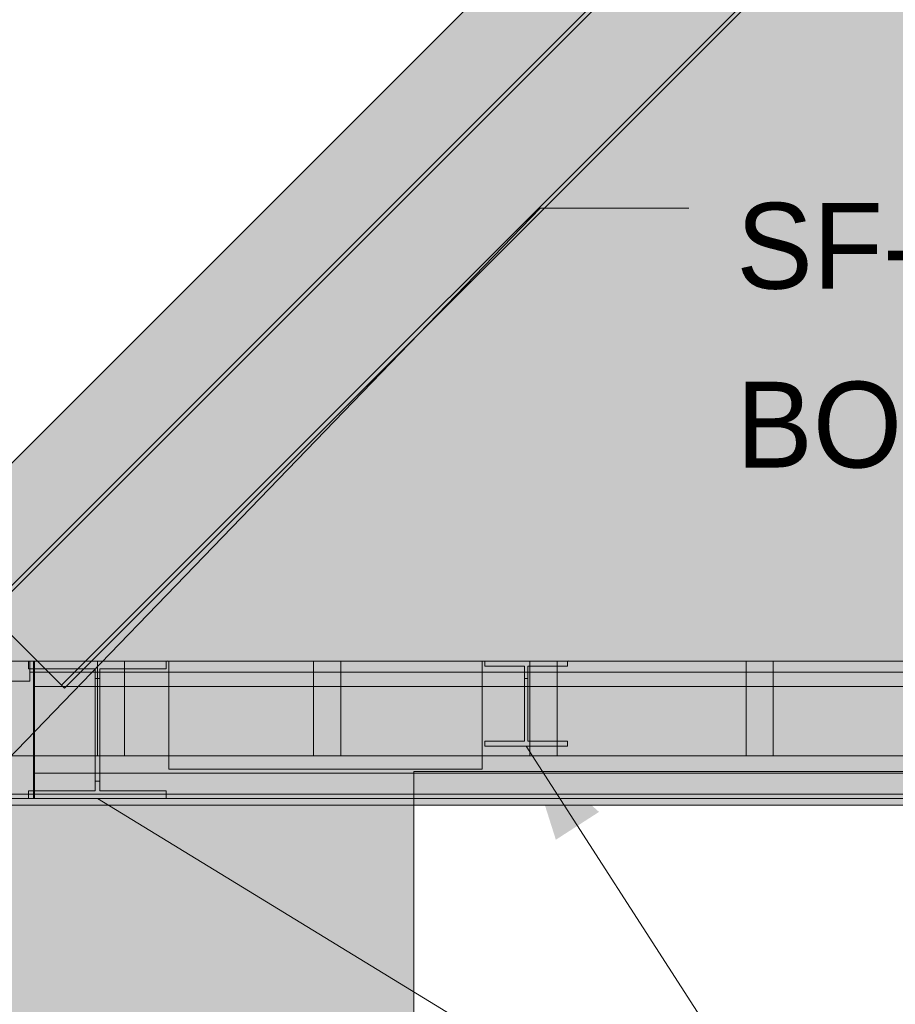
# Model space of a CAD drawing. Header units: millimetres. Extents: x -2200 to 20713, y -2973 to 10107.
# Tile 18 of 33: x 6532 to 8152, y 5844 to 7665. Entities that reach past the tile are written whole.
import ezdxf

# ---------------------------------------------------------------- set-up
doc = ezdxf.new("R2010")
doc.units = ezdxf.units.MM
for name, color, linetype in [('FILL-INK', 7, 'Continuous'), ('FILL-STEEL', 7, 'Continuous'), ('FILL-WHITE', 7, 'Continuous'), ('LINE-CORE', 7, 'Continuous'), ('LINE-INK', 7, 'Continuous'), ('TEXT-INK', 7, 'Continuous')]:
    doc.layers.add(name, color=color, linetype=linetype)

msp = doc.modelspace()

# ---------------------------------------------------------------- hatches: boundary and pattern name
at = {"layer": 'FILL-INK', "true_color": 0x1a1a1f}
h = msp.add_hatch(color=250, dxfattribs=at)
h.dxf.hatch_style = 1
h.paths.add_polyline_path([(7469, 6321.4), (7603.7, 6200), (7523.9, 6148.6)])
h = msp.add_hatch(color=250, dxfattribs=at)
h.dxf.hatch_style = 1
h.paths.add_polyline_path([(6676, 6224.9), (6850.1, 6174.2), (6800.6, 6093.1)])
at = {"layer": 'FILL-STEEL', "true_color": 0x0d2973}
h = msp.add_hatch(color=166, dxfattribs=at)
h.dxf.hatch_style = 1
h.paths.add_polyline_path([(6548.7, 6224.9), (6548.7, 6231.3), (6548.7, 6239.1), (6616.5, 6239.1), (6671.7, 6239.1), (6671.7, 6340.5), (6671.7, 6464.8), (6604, 6464.8), (6548.7, 6464.8), (6548.7, 6471.2), (6548.7, 6479), (6688.9, 6479), (6803.3, 6479), (6803.3, 6472.6), (6803.3, 6464.8), (6735.6, 6464.8), (6680.3, 6464.8), (6680.3, 6363.4), (6680.3, 6239.1), (6748, 6239.1), (6803.3, 6239.1), (6803.3, 6232.7), (6803.3, 6224.9), (6663.1, 6224.9)])
h = msp.add_hatch(color=166, dxfattribs=at)
h.dxf.hatch_style = 1
h.paths.add_polyline_path([(7392.5, 6321.4), (7392.5, 6325.6), (7392.5, 6330.8), (7432.9, 6330.8), (7465.8, 6330.8), (7465.8, 6393.1), (7465.8, 6469.6), (7425.4, 6469.6), (7392.5, 6469.6), (7392.5, 6473.8), (7392.5, 6479), (7476.8, 6479), (7545.4, 6479), (7545.4, 6474.8), (7545.4, 6469.6), (7505.1, 6469.6), (7472.2, 6469.6), (7472.2, 6407.3), (7472.2, 6330.8), (7512.6, 6330.8), (7545.4, 6330.8), (7545.4, 6326.6), (7545.4, 6321.4), (7461.2, 6321.4)])
at = {"layer": 'FILL-WHITE', "true_color": 0xffffff}
h = msp.add_hatch(color=7, dxfattribs=at)
h.dxf.hatch_style = 1
h.paths.add_polyline_path([(9478, 9805.3), (12447.3, 6836), (12447.3, 3557.6), (11696, 3557.6), (11696, 6275), (10662, 6275), (10662, 6350), (10651.9, 6511.1), (10621.7, 6669.4), (10571.9, 6822.2), (10503.4, 6967), (10417.4, 7101.2), (10315.4, 7222.6), (10199, 7329), (10070.2, 7418.7), (9931.4, 7490.1), (9784.8, 7541.9), (9633, 7573.4), (9478.5, 7584), (9324, 7573.4), (9172.2, 7541.9), (9025.6, 7490.1), (8886.8, 7418.7), (8758, 7329), (8641.6, 7222.6), (8539.6, 7101.2), (8453.6, 6967), (8385.1, 6822.2), (8335.3, 6669.4), (8305.1, 6511.1), (8295, 6350), (8295, 6275), (7261, 6275), (7261, 3557.6), (6508.8, 3557.6), (6508.8, 6836.1)])
h = msp.add_hatch(color=7, dxfattribs=at)
h.dxf.hatch_style = 1
h.paths.add_polyline_path([(9478, 9805.3), (12447.3, 6836), (12447.3, 3557.6), (11696, 3557.6), (11696, 6275), (10662, 6275), (10662, 6350), (10651.9, 6511.1), (10621.7, 6669.4), (10571.9, 6822.2), (10503.4, 6967), (10417.4, 7101.2), (10315.4, 7222.6), (10199, 7329), (10070.2, 7418.7), (9931.4, 7490.1), (9784.8, 7541.9), (9633, 7573.4), (9478.5, 7584), (9324, 7573.4), (9172.2, 7541.9), (9025.6, 7490.1), (8886.8, 7418.7), (8758, 7329), (8641.6, 7222.6), (8539.6, 7101.2), (8453.6, 6967), (8385.1, 6822.2), (8335.3, 6669.4), (8305.1, 6511.1), (8295, 6350), (8295, 6275), (7261, 6275), (7261, 3557.6), (6508.8, 3557.6), (6508.8, 6836.1)])
h = msp.add_hatch(color=7, dxfattribs=at)
h.dxf.hatch_style = 1
h.paths.add_polyline_path([(6471.3, 6572.5), (9478, 9579.2), (12840.7, 6216.5), (12835.2, 6211), (9478, 9568.1), (6476.8, 6567), (6471.3, 6572.5)])
h = msp.add_hatch(color=7, dxfattribs=at)
h.dxf.hatch_style = 1
h.paths.add_polyline_path([(6471.3, 6572.5), (9478, 9579.2), (12840.7, 6216.5), (12835.2, 6211), (9478, 9568.1), (6476.8, 6567), (6471.3, 6572.5)])
h = msp.add_hatch(color=7, dxfattribs=at)
h.dxf.hatch_style = 1
h.paths.add_polyline_path([(9478, 9568.1), (12835.2, 6211), (12702.5, 6078.3), (9478, 9302.8), (6609.5, 6434.3), (6476.8, 6567)])
h = msp.add_hatch(color=7, dxfattribs=at)
h.dxf.hatch_style = 1
h.paths.add_polyline_path([(9478, 9568.1), (12835.2, 6211), (12702.5, 6078.3), (9478, 9302.8), (6609.5, 6434.3), (6476.8, 6567)])
h = msp.add_hatch(color=7, dxfattribs=at)
h.dxf.hatch_style = 1
h.paths.add_polyline_path([(6609.5, 6434.3), (9478, 9302.8), (12702.5, 6078.3), (12697, 6072.8), (9478, 9291.8), (6615, 6428.8), (6609.5, 6434.3)])
h = msp.add_hatch(color=7, dxfattribs=at)
h.dxf.hatch_style = 1
h.paths.add_polyline_path([(6609.5, 6434.3), (9478, 9302.8), (12702.5, 6078.3), (12697, 6072.8), (9478, 9291.8), (6615, 6428.8), (6609.5, 6434.3)])
h = msp.add_hatch(color=7, dxfattribs=at)
h.dxf.hatch_style = 1
h.paths.add_polyline_path([(7820, 6717.6), (11057, 6717.6), (11057, 7391.6), (7820, 7391.6)])
h = msp.add_hatch(color=7, dxfattribs=at)
h.dxf.hatch_style = 1
h.paths.add_polyline_path([(6558, 6479), (6558, 6225), (6513, 6225), (6513, 6479)])
h = msp.add_hatch(color=7, dxfattribs=at)
h.dxf.hatch_style = 1
h.paths.add_polyline_path([(12443, 6479), (12443, 6304), (6513, 6304), (6513, 6479)])
h = msp.add_hatch(color=7, dxfattribs=at)
h.dxf.hatch_style = 1
h.paths.add_polyline_path([(6513, 6225), (6513, 6479), (6558, 6479), (6558, 6225)])
h = msp.add_hatch(color=7, dxfattribs=at)
h.dxf.hatch_style = 1
h.paths.add_polyline_path([(6513, 6479), (12443, 6479), (12443, 6304), (6513, 6304)])
h = msp.add_hatch(color=7, dxfattribs=at)
h.dxf.hatch_style = 1
h.paths.add_polyline_path([(6548.7, 6239.1), (6671.7, 6239.1), (6671.7, 6447), (6671.7, 6464.8), (6548.7, 6464.8), (6548.7, 6479), (6803.3, 6479), (6803.3, 6464.8), (6680.3, 6464.8), (6680.3, 6256.9), (6680.3, 6239.1), (6803.3, 6239.1), (6803.3, 6224.9), (6548.7, 6224.9)])
h = msp.add_hatch(color=7, dxfattribs=at)
h.dxf.hatch_style = 1
h.paths.add_polyline_path([(6551, 6479), (12362, 6479), (12362, 6458.5), (6551, 6458.5)])
h = msp.add_hatch(color=7, dxfattribs=at)
h.dxf.hatch_style = 1
h.paths.add_polyline_path([(12362, 6479), (12362, 6458.5), (6551, 6458.5), (6551, 6479)])
h = msp.add_hatch(color=7, dxfattribs=at)
h.dxf.hatch_style = 1
h.paths.add_polyline_path([(6560, 6479), (6560, 6225), (6558, 6225), (6558, 6479)])
h = msp.add_hatch(color=7, dxfattribs=at)
h.dxf.hatch_style = 1
h.paths.add_polyline_path([(12398, 6479), (12398, 6432), (12398, 6432), (6558, 6432), (6558, 6479), (6558, 6479)])
h = msp.add_hatch(color=7, dxfattribs=at)
h.dxf.hatch_style = 1
h.paths.add_polyline_path([(6558, 6432), (6558, 6479), (12398, 6479), (12398, 6479), (12398, 6479), (12398, 6432), (6558, 6432), (6558, 6432)])
h = msp.add_hatch(color=7, dxfattribs=at)
h.dxf.hatch_style = 1
h.paths.add_polyline_path([(6558, 6479), (6560, 6479), (6560, 6225), (6558, 6225)])
h = msp.add_hatch(color=7, dxfattribs=at)
h.dxf.hatch_style = 1
h.paths.add_polyline_path([(6560, 6479), (6560, 6225), (6558, 6225), (6558, 6479)])
h = msp.add_hatch(color=7, dxfattribs=at)
h.dxf.hatch_style = 1
h.paths.add_polyline_path([(6558, 6479), (12398, 6479), (12398, 6432), (12398, 6432), (6558, 6432), (6558, 6479), (6558, 6479)])
h = msp.add_hatch(color=7, dxfattribs=at)
h.dxf.hatch_style = 1
h.paths.add_polyline_path([(6558, 6432), (6558, 6479), (12398, 6479), (12398, 6479), (12398, 6479), (12398, 6432), (6558, 6432), (6558, 6432)])
h = msp.add_hatch(color=7, dxfattribs=at)
h.dxf.hatch_style = 1
h.paths.add_polyline_path([(6558, 6479), (6560, 6479), (6560, 6225), (6558, 6225)])
h = msp.add_hatch(color=7, dxfattribs=at)
h.dxf.hatch_style = 1
h.paths.add_polyline_path([(6560, 6479), (6560, 6225), (6558, 6225), (6558, 6479)])
h = msp.add_hatch(color=7, dxfattribs=at)
h.dxf.hatch_style = 1
h.paths.add_polyline_path([(6558, 6479), (12398, 6479), (12398, 6432), (12398, 6432), (6558, 6432), (6558, 6479), (6558, 6479)])
h = msp.add_hatch(color=7, dxfattribs=at)
h.dxf.hatch_style = 1
h.paths.add_polyline_path([(6558, 6432), (6558, 6479), (12398, 6479), (12398, 6479), (12398, 6479), (12398, 6432), (6558, 6432), (6558, 6432)])
h = msp.add_hatch(color=7, dxfattribs=at)
h.dxf.hatch_style = 1
h.paths.add_polyline_path([(6558, 6479), (6560, 6479), (6560, 6225), (6558, 6225)])
h = msp.add_hatch(color=7, dxfattribs=at)
h.dxf.hatch_style = 1
h.paths.add_polyline_path([(6560, 6479), (6560, 6225), (6558, 6225), (6558, 6479)])
h = msp.add_hatch(color=7, dxfattribs=at)
h.dxf.hatch_style = 1
h.paths.add_polyline_path([(6558, 6479), (12398, 6479), (12398, 6432), (12398, 6432), (6558, 6432), (6558, 6479), (6558, 6479)])
h = msp.add_hatch(color=7, dxfattribs=at)
h.dxf.hatch_style = 1
h.paths.add_polyline_path([(6558, 6432), (6558, 6479), (12398, 6479), (12398, 6479), (12398, 6479), (12398, 6432), (6558, 6432), (6558, 6432)])
h = msp.add_hatch(color=7, dxfattribs=at)
h.dxf.hatch_style = 1
h.paths.add_polyline_path([(6558, 6479), (6560, 6479), (6560, 6225), (6558, 6225)])
h = msp.add_hatch(color=7, dxfattribs=at)
h.dxf.hatch_style = 1
h.paths.add_polyline_path([(6560, 6479), (6560, 6225), (6558, 6225), (6558, 6479)])
h = msp.add_hatch(color=7, dxfattribs=at)
h.dxf.hatch_style = 1
h.paths.add_polyline_path([(6558, 6479), (12398, 6479), (12398, 6432), (12398, 6432), (6558, 6432), (6558, 6479), (6558, 6479)])
h = msp.add_hatch(color=7, dxfattribs=at)
h.dxf.hatch_style = 1
h.paths.add_polyline_path([(6558, 6432), (6558, 6479), (12398, 6479), (12398, 6479), (12398, 6479), (12398, 6432), (6558, 6432), (6558, 6432)])
h = msp.add_hatch(color=7, dxfattribs=at)
h.dxf.hatch_style = 1
h.paths.add_polyline_path([(6558, 6479), (6560, 6479), (6560, 6225), (6558, 6225)])
h = msp.add_hatch(color=7, dxfattribs=at)
h.dxf.hatch_style = 1
h.paths.add_polyline_path([(6560, 6479), (6560, 6225), (6558, 6225), (6558, 6479)])
h = msp.add_hatch(color=7, dxfattribs=at)
h.dxf.hatch_style = 1
h.paths.add_polyline_path([(6558, 6479), (12398, 6479), (12398, 6432), (12398, 6432), (6558, 6432), (6558, 6479), (6558, 6479)])
h = msp.add_hatch(color=7, dxfattribs=at)
h.dxf.hatch_style = 1
h.paths.add_polyline_path([(6558, 6432), (6558, 6479), (12398, 6479), (12398, 6479), (12398, 6479), (12398, 6432), (6558, 6432), (6558, 6432)])
h = msp.add_hatch(color=7, dxfattribs=at)
h.dxf.hatch_style = 1
h.paths.add_polyline_path([(6558, 6479), (6560, 6479), (6560, 6225), (6558, 6225)])
h = msp.add_hatch(color=7, dxfattribs=at)
h.dxf.hatch_style = 1
h.paths.add_polyline_path([(6560, 6479), (6560, 6225), (6558, 6225), (6558, 6479)])
h = msp.add_hatch(color=7, dxfattribs=at)
h.dxf.hatch_style = 1
h.paths.add_polyline_path([(6558, 6479), (12398, 6479), (12398, 6432), (12398, 6432), (6558, 6432), (6558, 6479), (6558, 6479)])
h = msp.add_hatch(color=7, dxfattribs=at)
h.dxf.hatch_style = 1
h.paths.add_polyline_path([(6558, 6432), (6558, 6479), (12398, 6479), (12398, 6479), (12398, 6479), (12398, 6432), (6558, 6432), (6558, 6432)])
h = msp.add_hatch(color=7, dxfattribs=at)
h.dxf.hatch_style = 1
h.paths.add_polyline_path([(6558, 6479), (6560, 6479), (6560, 6225), (6558, 6225)])
h = msp.add_hatch(color=7, dxfattribs=at)
h.dxf.hatch_style = 1
h.paths.add_polyline_path([(6560, 6479), (6560, 6225), (6558, 6225), (6558, 6479)])
h = msp.add_hatch(color=7, dxfattribs=at)
h.dxf.hatch_style = 1
h.paths.add_polyline_path([(6558, 6479), (12398, 6479), (12398, 6432), (12398, 6432), (6558, 6432), (6558, 6479), (6558, 6479)])
h = msp.add_hatch(color=7, dxfattribs=at)
h.dxf.hatch_style = 1
h.paths.add_polyline_path([(6558, 6432), (6558, 6479), (12398, 6479), (12398, 6479), (12398, 6479), (12398, 6432), (6558, 6432), (6558, 6432)])
h = msp.add_hatch(color=7, dxfattribs=at)
h.dxf.hatch_style = 1
h.paths.add_polyline_path([(6558, 6479), (6560, 6479), (6560, 6225), (6558, 6225)])
h = msp.add_hatch(color=7, dxfattribs=at)
h.dxf.hatch_style = 1
h.paths.add_polyline_path([(6560, 6479), (6560, 6225), (6558, 6225), (6558, 6479)])
h = msp.add_hatch(color=7, dxfattribs=at)
h.dxf.hatch_style = 1
h.paths.add_polyline_path([(6558, 6479), (12398, 6479), (12398, 6432), (12398, 6432), (6558, 6432), (6558, 6479), (6558, 6479)])
h = msp.add_hatch(color=7, dxfattribs=at)
h.dxf.hatch_style = 1
h.paths.add_polyline_path([(6558, 6432), (6558, 6479), (12398, 6479), (12398, 6479), (12398, 6479), (12398, 6432), (6558, 6432), (6558, 6432)])
h = msp.add_hatch(color=7, dxfattribs=at)
h.dxf.hatch_style = 1
h.paths.add_polyline_path([(6558, 6479), (6560, 6479), (6560, 6225), (6558, 6225)])
h = msp.add_hatch(color=7, dxfattribs=at)
h.dxf.hatch_style = 1
h.paths.add_polyline_path([(6560, 6479), (6560, 6225), (6558, 6225), (6558, 6479)])
h = msp.add_hatch(color=7, dxfattribs=at)
h.dxf.hatch_style = 1
h.paths.add_polyline_path([(6558, 6479), (12398, 6479), (12398, 6432), (12398, 6432), (6558, 6432), (6558, 6479), (6558, 6479)])
h = msp.add_hatch(color=7, dxfattribs=at)
h.dxf.hatch_style = 1
h.paths.add_polyline_path([(6558, 6432), (6558, 6479), (12398, 6479), (12398, 6479), (12398, 6479), (12398, 6432), (6558, 6432), (6558, 6432)])
h = msp.add_hatch(color=7, dxfattribs=at)
h.dxf.hatch_style = 1
h.paths.add_polyline_path([(6558, 6479), (6560, 6479), (6560, 6225), (6558, 6225)])
h = msp.add_hatch(color=7, dxfattribs=at)
h.dxf.hatch_style = 1
h.paths.add_polyline_path([(6560, 6479), (6560, 6225), (6558, 6225), (6558, 6479)])
h = msp.add_hatch(color=7, dxfattribs=at)
h.dxf.hatch_style = 1
h.paths.add_polyline_path([(6558, 6479), (12398, 6479), (12398, 6432), (12398, 6432), (6558, 6432), (6558, 6479), (6558, 6479)])
h = msp.add_hatch(color=7, dxfattribs=at)
h.dxf.hatch_style = 1
h.paths.add_polyline_path([(6558, 6432), (6558, 6479), (12398, 6479), (12398, 6479), (12398, 6479), (12398, 6432), (6558, 6432), (6558, 6432)])
h = msp.add_hatch(color=7, dxfattribs=at)
h.dxf.hatch_style = 1
h.paths.add_polyline_path([(6558, 6479), (6560, 6479), (6560, 6225), (6558, 6225)])
h = msp.add_hatch(color=7, dxfattribs=at)
h.dxf.hatch_style = 1
h.paths.add_polyline_path([(6726, 6479), (6726, 6304), (6676, 6304), (6676, 6479)])
h = msp.add_hatch(color=7, dxfattribs=at)
h.dxf.hatch_style = 1
h.paths.add_polyline_path([(6676, 6304), (6676, 6479), (6726, 6479), (6726, 6304)])
h = msp.add_hatch(color=7, dxfattribs=at)
h.dxf.hatch_style = 1
h.paths.add_polyline_path([(6804.9, 6479.2), (6804.9, 6479.2), (6804.9, 6479.1), (6803.3, 6479)])
h = msp.add_hatch(color=7, dxfattribs=at)
h.dxf.hatch_style = 1
h.paths.add_polyline_path([(7387.6, 6479), (7387.6, 6279), (6808.3, 6279), (6808.3, 6479)])
h = msp.add_hatch(color=7, dxfattribs=at)
h.dxf.hatch_style = 1
h.paths.add_polyline_path([(6808.3, 6479), (7387.6, 6479), (7387.6, 6279), (6808.3, 6279)])
h = msp.add_hatch(color=7, dxfattribs=at)
h.dxf.hatch_style = 1
h.paths.add_polyline_path([(7387.6, 6479), (7387.6, 6279), (6808.3, 6279), (6808.3, 6479)])
h = msp.add_hatch(color=7, dxfattribs=at)
h.dxf.hatch_style = 1
h.paths.add_polyline_path([(6808.3, 6479), (7387.6, 6479), (7387.6, 6279), (6808.3, 6279)])
h = msp.add_hatch(color=7, dxfattribs=at)
h.dxf.hatch_style = 1
h.paths.add_polyline_path([(7387.6, 6479), (7387.6, 6279), (6808.3, 6279), (6808.3, 6479)])
h = msp.add_hatch(color=7, dxfattribs=at)
h.dxf.hatch_style = 1
h.paths.add_polyline_path([(6808.3, 6479), (7387.6, 6479), (7387.6, 6279), (6808.3, 6279)])
h = msp.add_hatch(color=7, dxfattribs=at)
h.dxf.hatch_style = 1
h.paths.add_polyline_path([(7387.6, 6479), (7387.6, 6279), (6808.3, 6279), (6808.3, 6479)])
h = msp.add_hatch(color=7, dxfattribs=at)
h.dxf.hatch_style = 1
h.paths.add_polyline_path([(6808.3, 6479), (7387.6, 6479), (7387.6, 6279), (6808.3, 6279)])
h = msp.add_hatch(color=7, dxfattribs=at)
h.dxf.hatch_style = 1
h.paths.add_polyline_path([(7387.6, 6479), (7387.6, 6279), (6808.3, 6279), (6808.3, 6479)])
h = msp.add_hatch(color=7, dxfattribs=at)
h.dxf.hatch_style = 1
h.paths.add_polyline_path([(6808.3, 6479), (7387.6, 6479), (7387.6, 6279), (6808.3, 6279)])
h = msp.add_hatch(color=7, dxfattribs=at)
h.dxf.hatch_style = 1
h.paths.add_polyline_path([(7387.6, 6479), (7387.6, 6279), (6808.3, 6279), (6808.3, 6479)])
h = msp.add_hatch(color=7, dxfattribs=at)
h.dxf.hatch_style = 1
h.paths.add_polyline_path([(6808.3, 6479), (7387.6, 6479), (7387.6, 6279), (6808.3, 6279)])
h = msp.add_hatch(color=7, dxfattribs=at)
h.dxf.hatch_style = 1
h.paths.add_polyline_path([(7387.6, 6479), (7387.6, 6279), (6808.3, 6279), (6808.3, 6479)])
h = msp.add_hatch(color=7, dxfattribs=at)
h.dxf.hatch_style = 1
h.paths.add_polyline_path([(6808.3, 6479), (7387.6, 6479), (7387.6, 6279), (6808.3, 6279)])
h = msp.add_hatch(color=7, dxfattribs=at)
h.dxf.hatch_style = 1
h.paths.add_polyline_path([(7126, 6479), (7126, 6304), (7076, 6304), (7076, 6479)])
h = msp.add_hatch(color=7, dxfattribs=at)
h.dxf.hatch_style = 1
h.paths.add_polyline_path([(7076, 6304), (7076, 6479), (7126, 6479), (7126, 6304)])
h = msp.add_hatch(color=7, dxfattribs=at)
h.dxf.hatch_style = 1
h.paths.add_polyline_path([(7392.5, 6321.4), (7392.5, 6330.8), (7465.8, 6330.8), (7465.8, 6447), (7465.8, 6469.6), (7392.5, 6469.6), (7392.5, 6479), (7545.4, 6479), (7547, 6479.2), (7547, 6479.2), (7547, 6479.1), (7545.4, 6479), (7545.4, 6469.6), (7472.2, 6469.6), (7472.2, 6330.8), (7545.4, 6330.8), (7545.4, 6321.4), (7392.5, 6321.4)])
h = msp.add_hatch(color=7, dxfattribs=at)
h.dxf.hatch_style = 1
h.paths.add_polyline_path([(7526, 6479), (7526, 6304), (7476, 6304), (7476, 6479)])
h = msp.add_hatch(color=7, dxfattribs=at)
h.dxf.hatch_style = 1
h.paths.add_polyline_path([(7476, 6304), (7476, 6479), (7526, 6479), (7526, 6304)])
h = msp.add_hatch(color=7, dxfattribs=at)
h.dxf.hatch_style = 1
h.paths.add_polyline_path([(7926, 6479), (7926, 6304), (7876, 6304), (7876, 6479)])
h = msp.add_hatch(color=7, dxfattribs=at)
h.dxf.hatch_style = 1
h.paths.add_polyline_path([(7876, 6304), (7876, 6479), (7926, 6479), (7926, 6304)])
h = msp.add_hatch(color=7, dxfattribs=at)
h.dxf.hatch_style = 1
h.paths.add_polyline_path([(6388, 6232.8), (6388, 6442), (6551, 6442), (6551, 6458.5), (12362, 6458.5), (12362, 6431), (12565, 6431), (12565, 6232.8), (12362, 6232.8), (6551, 6232.8), (6388, 6232.8)])
h = msp.add_hatch(color=7, dxfattribs=at)
h.dxf.hatch_style = 1
h.paths.add_polyline_path([(6388, 6442), (6551, 6442), (6551, 6458.5), (12362, 6458.5), (12362, 6431), (12565, 6431), (12565, 6232.8), (12362, 6232.8), (6551, 6232.8), (6388, 6232.8)])
h = msp.add_hatch(color=7, dxfattribs=at)
h.dxf.hatch_style = 1
h.paths.add_polyline_path([(6671.7, 6256.9), (6671.7, 6447), (6680.3, 6447), (6680.3, 6256.9), (6671.7, 6256.9)])
h = msp.add_hatch(color=7, dxfattribs=at)
h.dxf.hatch_style = 1
h.paths.add_polyline_path([(7392.5, 6321.4), (7392.5, 6330.8), (7465.8, 6330.8), (7465.8, 6447), (7472.2, 6447), (7472.2, 6330.8), (7545.4, 6330.8), (7545.4, 6321.4), (7392.5, 6321.4)])
h = msp.add_hatch(color=7, dxfattribs=at)
h.dxf.hatch_style = 1
h.paths.add_polyline_path([(6558, 6432), (12398, 6432), (12398, 6272), (6558, 6272)])
h = msp.add_hatch(color=7, dxfattribs=at)
h.dxf.hatch_style = 1
h.paths.add_polyline_path([(6558, 6432), (12398, 6432), (12398, 6272), (6558, 6272)])
h = msp.add_hatch(color=7, dxfattribs=at)
h.dxf.hatch_style = 1
h.paths.add_polyline_path([(6558, 6432), (12398, 6432), (12398, 6272), (6558, 6272)])
h = msp.add_hatch(color=7, dxfattribs=at)
h.dxf.hatch_style = 1
h.paths.add_polyline_path([(6558, 6432), (12398, 6432), (12398, 6272), (6558, 6272)])
h = msp.add_hatch(color=7, dxfattribs=at)
h.dxf.hatch_style = 1
h.paths.add_polyline_path([(6558, 6432), (12398, 6432), (12398, 6272), (6558, 6272)])
h = msp.add_hatch(color=7, dxfattribs=at)
h.dxf.hatch_style = 1
h.paths.add_polyline_path([(6558, 6432), (12398, 6432), (12398, 6272), (6558, 6272)])
h = msp.add_hatch(color=7, dxfattribs=at)
h.dxf.hatch_style = 1
h.paths.add_polyline_path([(6558, 6432), (12398, 6432), (12398, 6272), (6558, 6272)])
h = msp.add_hatch(color=7, dxfattribs=at)
h.dxf.hatch_style = 1
h.paths.add_polyline_path([(6558, 6432), (12398, 6432), (12398, 6272), (6558, 6272)])
h = msp.add_hatch(color=7, dxfattribs=at)
h.dxf.hatch_style = 1
h.paths.add_polyline_path([(6558, 6432), (12398, 6432), (12398, 6272), (6558, 6272)])
h = msp.add_hatch(color=7, dxfattribs=at)
h.dxf.hatch_style = 1
h.paths.add_polyline_path([(6558, 6432), (12398, 6432), (12398, 6272), (6558, 6272)])
h = msp.add_hatch(color=7, dxfattribs=at)
h.dxf.hatch_style = 1
h.paths.add_polyline_path([(6558, 6432), (12398, 6432), (12398, 6272), (6558, 6272)])
h = msp.add_hatch(color=7, dxfattribs=at)
h.dxf.hatch_style = 1
h.paths.add_polyline_path([(6558, 6432), (12398, 6432), (12398, 6272), (6558, 6272)])
h = msp.add_hatch(color=7, dxfattribs=at)
h.dxf.hatch_style = 1
h.paths.add_polyline_path([(6558, 6432), (12398, 6432), (12398, 6272), (6558, 6272)])
h = msp.add_hatch(color=7, dxfattribs=at)
h.dxf.hatch_style = 1
h.paths.add_polyline_path([(6558, 6432), (12398, 6432), (12398, 6272), (6558, 6272)])
h = msp.add_hatch(color=7, dxfattribs=at)
h.dxf.hatch_style = 1
h.paths.add_polyline_path([(6558, 6432), (12398, 6432), (12398, 6272), (6558, 6272)])
h = msp.add_hatch(color=7, dxfattribs=at)
h.dxf.hatch_style = 1
h.paths.add_polyline_path([(6558, 6432), (12398, 6432), (12398, 6272), (6558, 6272)])
h = msp.add_hatch(color=7, dxfattribs=at)
h.dxf.hatch_style = 1
h.paths.add_polyline_path([(6558, 6432), (12398, 6432), (12398, 6272), (6558, 6272)])
h = msp.add_hatch(color=7, dxfattribs=at)
h.dxf.hatch_style = 1
h.paths.add_polyline_path([(6558, 6432), (12398, 6432), (12398, 6272), (6558, 6272)])
h = msp.add_hatch(color=7, dxfattribs=at)
h.dxf.hatch_style = 1
h.paths.add_polyline_path([(6558, 6432), (12398, 6432), (12398, 6272), (6558, 6272)])
h = msp.add_hatch(color=7, dxfattribs=at)
h.dxf.hatch_style = 1
h.paths.add_polyline_path([(6558, 6432), (12398, 6432), (12398, 6272), (6558, 6272)])
h = msp.add_hatch(color=7, dxfattribs=at)
h.dxf.hatch_style = 1
h.paths.add_polyline_path([(6558, 6432), (12398, 6432), (12398, 6272), (6558, 6272)])
h = msp.add_hatch(color=7, dxfattribs=at)
h.dxf.hatch_style = 1
h.paths.add_polyline_path([(6558, 6432), (12398, 6432), (12398, 6272), (6558, 6272)])
h = msp.add_hatch(color=7, dxfattribs=at)
h.dxf.hatch_style = 1
h.paths.add_polyline_path([(12398, 6272), (12398, 6225), (12398, 6225), (6558, 6225), (6558, 6272), (6558, 6272)])
h = msp.add_hatch(color=7, dxfattribs=at)
h.dxf.hatch_style = 1
h.paths.add_polyline_path([(6558, 6225), (6558, 6272), (12398, 6272), (12398, 6272), (12398, 6272), (12398, 6225), (6558, 6225), (6558, 6225)])
h = msp.add_hatch(color=7, dxfattribs=at)
h.dxf.hatch_style = 1
h.paths.add_polyline_path([(6558, 6272), (12398, 6272), (12398, 6225), (12398, 6225), (6558, 6225), (6558, 6272), (6558, 6272)])
h = msp.add_hatch(color=7, dxfattribs=at)
h.dxf.hatch_style = 1
h.paths.add_polyline_path([(6558, 6225), (6558, 6272), (12398, 6272), (12398, 6272), (12398, 6272), (12398, 6225), (6558, 6225), (6558, 6225)])
h = msp.add_hatch(color=7, dxfattribs=at)
h.dxf.hatch_style = 1
h.paths.add_polyline_path([(6558, 6272), (12398, 6272), (12398, 6225), (12398, 6225), (6558, 6225), (6558, 6272), (6558, 6272)])
h = msp.add_hatch(color=7, dxfattribs=at)
h.dxf.hatch_style = 1
h.paths.add_polyline_path([(6558, 6225), (6558, 6272), (12398, 6272), (12398, 6272), (12398, 6272), (12398, 6225), (6558, 6225), (6558, 6225)])
h = msp.add_hatch(color=7, dxfattribs=at)
h.dxf.hatch_style = 1
h.paths.add_polyline_path([(6558, 6272), (12398, 6272), (12398, 6225), (12398, 6225), (6558, 6225), (6558, 6272), (6558, 6272)])
h = msp.add_hatch(color=7, dxfattribs=at)
h.dxf.hatch_style = 1
h.paths.add_polyline_path([(6558, 6225), (6558, 6272), (12398, 6272), (12398, 6272), (12398, 6272), (12398, 6225), (6558, 6225), (6558, 6225)])
h = msp.add_hatch(color=7, dxfattribs=at)
h.dxf.hatch_style = 1
h.paths.add_polyline_path([(6558, 6272), (12398, 6272), (12398, 6225), (12398, 6225), (6558, 6225), (6558, 6272), (6558, 6272)])
h = msp.add_hatch(color=7, dxfattribs=at)
h.dxf.hatch_style = 1
h.paths.add_polyline_path([(6558, 6225), (6558, 6272), (12398, 6272), (12398, 6272), (12398, 6272), (12398, 6225), (6558, 6225), (6558, 6225)])
h = msp.add_hatch(color=7, dxfattribs=at)
h.dxf.hatch_style = 1
h.paths.add_polyline_path([(6558, 6272), (12398, 6272), (12398, 6225), (12398, 6225), (6558, 6225), (6558, 6272), (6558, 6272)])
h = msp.add_hatch(color=7, dxfattribs=at)
h.dxf.hatch_style = 1
h.paths.add_polyline_path([(6558, 6225), (6558, 6272), (12398, 6272), (12398, 6272), (12398, 6272), (12398, 6225), (6558, 6225), (6558, 6225)])
h = msp.add_hatch(color=7, dxfattribs=at)
h.dxf.hatch_style = 1
h.paths.add_polyline_path([(6558, 6272), (12398, 6272), (12398, 6225), (12398, 6225), (6558, 6225), (6558, 6272), (6558, 6272)])
h = msp.add_hatch(color=7, dxfattribs=at)
h.dxf.hatch_style = 1
h.paths.add_polyline_path([(6558, 6225), (6558, 6272), (12398, 6272), (12398, 6272), (12398, 6272), (12398, 6225), (6558, 6225), (6558, 6225)])
h = msp.add_hatch(color=7, dxfattribs=at)
h.dxf.hatch_style = 1
h.paths.add_polyline_path([(6558, 6272), (12398, 6272), (12398, 6225), (12398, 6225), (6558, 6225), (6558, 6272), (6558, 6272)])
h = msp.add_hatch(color=7, dxfattribs=at)
h.dxf.hatch_style = 1
h.paths.add_polyline_path([(6558, 6225), (6558, 6272), (12398, 6272), (12398, 6272), (12398, 6272), (12398, 6225), (6558, 6225), (6558, 6225)])
h = msp.add_hatch(color=7, dxfattribs=at)
h.dxf.hatch_style = 1
h.paths.add_polyline_path([(6558, 6272), (12398, 6272), (12398, 6225), (12398, 6225), (6558, 6225), (6558, 6272), (6558, 6272)])
h = msp.add_hatch(color=7, dxfattribs=at)
h.dxf.hatch_style = 1
h.paths.add_polyline_path([(6558, 6225), (6558, 6272), (12398, 6272), (12398, 6272), (12398, 6272), (12398, 6225), (6558, 6225), (6558, 6225)])
h = msp.add_hatch(color=7, dxfattribs=at)
h.dxf.hatch_style = 1
h.paths.add_polyline_path([(6558, 6272), (12398, 6272), (12398, 6225), (12398, 6225), (6558, 6225), (6558, 6272), (6558, 6272)])
h = msp.add_hatch(color=7, dxfattribs=at)
h.dxf.hatch_style = 1
h.paths.add_polyline_path([(6558, 6225), (6558, 6272), (12398, 6272), (12398, 6272), (12398, 6272), (12398, 6225), (6558, 6225), (6558, 6225)])
h = msp.add_hatch(color=7, dxfattribs=at)
h.dxf.hatch_style = 1
h.paths.add_polyline_path([(6558, 6272), (12398, 6272), (12398, 6225), (12398, 6225), (6558, 6225), (6558, 6272), (6558, 6272)])
h = msp.add_hatch(color=7, dxfattribs=at)
h.dxf.hatch_style = 1
h.paths.add_polyline_path([(6558, 6225), (6558, 6272), (12398, 6272), (12398, 6272), (12398, 6272), (12398, 6225), (6558, 6225), (6558, 6225)])
h = msp.add_hatch(color=7, dxfattribs=at)
h.dxf.hatch_style = 1
h.paths.add_polyline_path([(6388, 6232.8), (6551, 6232.8), (12362, 6232.8), (12565, 6232.8), (12565, 6212.3), (12362, 6212.3), (6551, 6212.3), (6388, 6212.3)])
h = msp.add_hatch(color=7, dxfattribs=at)
h.dxf.hatch_style = 1
h.paths.add_polyline_path([(12362, 6232.8), (12565, 6232.8), (12565, 6212.3), (6551, 6212.3), (6388, 6212.3), (6388, 6232.8)])

# ---------------------------------------------------------------- linework, layer by layer
at = {"layer": 'LINE-CORE', "lineweight": 5}
for points in [[(6508.8, 6836.1), (9478, 9805.3), (12447.3, 6836), (12447.3, 3557.6)], [(6508.8, 6836.1), (9478, 9805.3), (12447.3, 6836), (12447.3, 3557.6)], [(8295, 6275), (7261, 6275), (7261, 3557.6)], [(8295, 6275), (7261, 6275), (7261, 3557.6)]]:
    msp.add_lwpolyline(points, dxfattribs=at)
for points in [[(6471.3, 6572.5), (9478, 9579.2), (12840.7, 6216.5), (12835.2, 6211), (9478, 9568.1), (6476.8, 6567), (6471.3, 6572.5)], [(6471.3, 6572.5), (9478, 9579.2), (12840.7, 6216.5), (12835.2, 6211), (9478, 9568.1), (6476.8, 6567), (6471.3, 6572.5)], [(9478, 9568.1), (12835.2, 6211), (12835.2, 6211), (12702.5, 6078.3), (9478, 9302.8), (6609.5, 6434.3), (6476.8, 6567)], [(9478, 9568.1), (12835.2, 6211), (12835.2, 6211), (12702.5, 6078.3), (9478, 9302.8), (6609.5, 6434.3), (6476.8, 6567)], [(6609.5, 6434.3), (9478, 9302.8), (12702.5, 6078.3), (12697, 6072.8), (9478, 9291.8), (6615, 6428.8), (6609.5, 6434.3)], [(6609.5, 6434.3), (9478, 9302.8), (12702.5, 6078.3), (12697, 6072.8), (9478, 9291.8), (6615, 6428.8), (6609.5, 6434.3)], [(6558, 6479), (6558, 6225), (6558, 6225), (6513, 6225), (6513, 6479), (6513, 6479)], [(12443, 6479), (12443, 6304), (6513, 6304), (6513, 6479)], [(6513, 6225), (6513, 6479), (6558, 6479), (6558, 6479), (6558, 6225), (6513, 6225)], [(6513, 6479), (12443, 6479), (12443, 6304), (6513, 6304)], [(6548.7, 6239.1), (6671.7, 6239.1), (6671.7, 6447), (6671.7, 6447), (6671.7, 6464.8), (6548.7, 6464.8), (6548.7, 6464.8), (6548.7, 6479), (6803.3, 6479), (6803.3, 6464.8), (6680.3, 6464.8), (6680.3, 6256.9), (6680.3, 6256.9), (6680.3, 6239.1), (6803.3, 6239.1), (6803.3, 6224.9), (6548.7, 6224.9)], [(6551, 6479), (12362, 6479), (12362, 6458.5), (6551, 6458.5)], [(12362, 6479), (12362, 6458.5), (6551, 6458.5), (6551, 6479)], [(6560, 6479), (6560, 6225), (6560, 6225), (6558, 6225), (6558, 6479), (6558, 6479)], [(12398, 6479), (12398, 6432), (12398, 6432), (6558, 6432), (6558, 6479), (6558, 6479)], [(6558, 6432), (6558, 6479), (12398, 6479), (12398, 6479), (12398, 6479), (12398, 6479), (12398, 6432), (6558, 6432), (6558, 6432), (6558, 6432)], [(6558, 6479), (6560, 6479), (6560, 6225), (6558, 6225)], [(6560, 6479), (6560, 6225), (6560, 6225), (6558, 6225), (6558, 6479), (6558, 6479)], [(6558, 6479), (6558, 6479), (12398, 6479), (12398, 6432), (12398, 6432), (6558, 6432), (6558, 6479), (6558, 6479)], [(6558, 6432), (6558, 6479), (12398, 6479), (12398, 6479), (12398, 6479), (12398, 6479), (12398, 6432), (6558, 6432), (6558, 6432), (6558, 6432)], [(6558, 6479), (6560, 6479), (6560, 6225), (6558, 6225)], [(6560, 6479), (6560, 6225), (6560, 6225), (6558, 6225), (6558, 6479), (6558, 6479)], [(6558, 6479), (6558, 6479), (12398, 6479), (12398, 6432), (12398, 6432), (6558, 6432), (6558, 6479), (6558, 6479)], [(6558, 6432), (6558, 6479), (12398, 6479), (12398, 6479), (12398, 6479), (12398, 6479), (12398, 6432), (6558, 6432), (6558, 6432), (6558, 6432)], [(6558, 6479), (6560, 6479), (6560, 6225), (6558, 6225)], [(6560, 6479), (6560, 6225), (6560, 6225), (6558, 6225), (6558, 6479), (6558, 6479)], [(6558, 6479), (6558, 6479), (12398, 6479), (12398, 6432), (12398, 6432), (6558, 6432), (6558, 6479), (6558, 6479)], [(6558, 6432), (6558, 6479), (12398, 6479), (12398, 6479), (12398, 6479), (12398, 6479), (12398, 6432), (6558, 6432), (6558, 6432), (6558, 6432)], [(6558, 6479), (6560, 6479), (6560, 6225), (6558, 6225)], [(6560, 6479), (6560, 6225), (6560, 6225), (6558, 6225), (6558, 6479), (6558, 6479)], [(6558, 6479), (6558, 6479), (12398, 6479), (12398, 6432), (12398, 6432), (6558, 6432), (6558, 6479), (6558, 6479)], [(6558, 6432), (6558, 6479), (12398, 6479), (12398, 6479), (12398, 6479), (12398, 6479), (12398, 6432), (6558, 6432), (6558, 6432), (6558, 6432)], [(6558, 6479), (6560, 6479), (6560, 6225), (6558, 6225)], [(6560, 6479), (6560, 6225), (6560, 6225), (6558, 6225), (6558, 6479), (6558, 6479)], [(6558, 6479), (6558, 6479), (12398, 6479), (12398, 6432), (12398, 6432), (6558, 6432), (6558, 6479), (6558, 6479)], [(6558, 6432), (6558, 6479), (12398, 6479), (12398, 6479), (12398, 6479), (12398, 6479), (12398, 6432), (6558, 6432), (6558, 6432), (6558, 6432)], [(6558, 6479), (6560, 6479), (6560, 6225), (6558, 6225)], [(6560, 6479), (6560, 6225), (6560, 6225), (6558, 6225), (6558, 6479), (6558, 6479)], [(6558, 6479), (6558, 6479), (12398, 6479), (12398, 6432), (12398, 6432), (6558, 6432), (6558, 6479), (6558, 6479)], [(6558, 6432), (6558, 6479), (12398, 6479), (12398, 6479), (12398, 6479), (12398, 6479), (12398, 6432), (6558, 6432), (6558, 6432), (6558, 6432)], [(6558, 6479), (6560, 6479), (6560, 6225), (6558, 6225)], [(6560, 6479), (6560, 6225), (6560, 6225), (6558, 6225), (6558, 6479), (6558, 6479)], [(6558, 6479), (6558, 6479), (12398, 6479), (12398, 6432), (12398, 6432), (6558, 6432), (6558, 6479), (6558, 6479)], [(6558, 6432), (6558, 6479), (12398, 6479), (12398, 6479), (12398, 6479), (12398, 6479), (12398, 6432), (6558, 6432), (6558, 6432), (6558, 6432)], [(6558, 6479), (6560, 6479), (6560, 6225), (6558, 6225)], [(6560, 6479), (6560, 6225), (6560, 6225), (6558, 6225), (6558, 6479), (6558, 6479)], [(6558, 6479), (6558, 6479), (12398, 6479), (12398, 6432), (12398, 6432), (6558, 6432), (6558, 6479), (6558, 6479)], [(6558, 6432), (6558, 6479), (12398, 6479), (12398, 6479), (12398, 6479), (12398, 6479), (12398, 6432), (6558, 6432), (6558, 6432), (6558, 6432)], [(6558, 6479), (6560, 6479), (6560, 6225), (6558, 6225)], [(6560, 6479), (6560, 6225), (6560, 6225), (6558, 6225), (6558, 6479), (6558, 6479)], [(6558, 6479), (6558, 6479), (12398, 6479), (12398, 6432), (12398, 6432), (6558, 6432), (6558, 6479), (6558, 6479)], [(6558, 6432), (6558, 6479), (12398, 6479), (12398, 6479), (12398, 6479), (12398, 6479), (12398, 6432), (6558, 6432), (6558, 6432), (6558, 6432)], [(6558, 6479), (6560, 6479), (6560, 6225), (6558, 6225)], [(6560, 6479), (6560, 6225), (6560, 6225), (6558, 6225), (6558, 6479), (6558, 6479)], [(6558, 6479), (6558, 6479), (12398, 6479), (12398, 6432), (12398, 6432), (6558, 6432), (6558, 6479), (6558, 6479)], [(6558, 6432), (6558, 6479), (12398, 6479), (12398, 6479), (12398, 6479), (12398, 6479), (12398, 6432), (6558, 6432), (6558, 6432), (6558, 6432)], [(6558, 6479), (6560, 6479), (6560, 6225), (6558, 6225)], [(6726, 6479), (6726, 6304), (6726, 6304), (6676, 6304), (6676, 6479), (6676, 6479)], [(6676, 6304), (6676, 6479), (6726, 6479), (6726, 6479), (6726, 6304), (6676, 6304)], [(6804.9, 6479.2), (6804.9, 6479.2), (6804.9, 6479.1), (6803.3, 6479), (6803.3, 6479)], [(7387.6, 6479), (7387.6, 6279), (6808.3, 6279), (6808.3, 6479)], [(6808.3, 6479), (7387.6, 6479), (7387.6, 6279), (6808.3, 6279)], [(7387.6, 6479), (7387.6, 6279), (6808.3, 6279), (6808.3, 6479)], [(6808.3, 6479), (7387.6, 6479), (7387.6, 6279), (6808.3, 6279)], [(7387.6, 6479), (7387.6, 6279), (6808.3, 6279), (6808.3, 6479)], [(6808.3, 6479), (7387.6, 6479), (7387.6, 6279), (6808.3, 6279)], [(7387.6, 6479), (7387.6, 6279), (6808.3, 6279), (6808.3, 6479)], [(6808.3, 6479), (7387.6, 6479), (7387.6, 6279), (6808.3, 6279)], [(7387.6, 6479), (7387.6, 6279), (6808.3, 6279), (6808.3, 6479)], [(6808.3, 6479), (7387.6, 6479), (7387.6, 6279), (6808.3, 6279)], [(7387.6, 6479), (7387.6, 6279), (6808.3, 6279), (6808.3, 6479)], [(6808.3, 6479), (7387.6, 6479), (7387.6, 6279), (6808.3, 6279)], [(7387.6, 6479), (7387.6, 6279), (6808.3, 6279), (6808.3, 6479)], [(6808.3, 6479), (7387.6, 6479), (7387.6, 6279), (6808.3, 6279)], [(7126, 6479), (7126, 6304), (7126, 6304), (7076, 6304), (7076, 6479), (7076, 6479)], [(7076, 6304), (7076, 6479), (7126, 6479), (7126, 6479), (7126, 6304), (7076, 6304)], [(7392.5, 6321.4), (7392.5, 6330.8), (7392.5, 6330.8), (7392.5, 6330.8), (7392.5, 6330.8), (7465.8, 6330.8), (7465.8, 6447), (7465.8, 6447), (7465.8, 6469.6), (7392.5, 6469.6), (7392.5, 6469.6), (7392.5, 6469.6), (7392.5, 6469.6), (7392.5, 6479), (7545.4, 6479), (7545.4, 6479), (7545.4, 6479), (7547, 6479.2), (7547, 6479.2), (7547, 6479.1), (7545.4, 6479), (7545.4, 6469.6), (7472.2, 6469.6), (7472.2, 6330.8), (7545.4, 6330.8), (7545.4, 6330.8), (7545.4, 6330.8), (7545.4, 6330.8), (7545.4, 6321.4), (7545.4, 6321.4), (7545.4, 6321.4), (7545.4, 6321.4), (7392.5, 6321.4), (7392.5, 6321.4), (7392.5, 6321.4)], [(7526, 6479), (7526, 6304), (7526, 6304), (7476, 6304), (7476, 6479), (7476, 6479)], [(7476, 6304), (7476, 6479), (7526, 6479), (7526, 6479), (7526, 6304), (7476, 6304)], [(7926, 6479), (7926, 6304), (7926, 6304), (7876, 6304), (7876, 6479), (7876, 6479)], [(7876, 6304), (7876, 6479), (7926, 6479), (7926, 6479), (7926, 6304), (7876, 6304)], [(6388, 6232.8), (6388, 6442), (6551, 6442), (6551, 6458.5), (12362, 6458.5), (12362, 6458.5), (12362, 6431), (12565, 6431), (12565, 6431), (12565, 6431), (12565, 6232.8), (12362, 6232.8), (6551, 6232.8), (6551, 6232.8), (6388, 6232.8), (6388, 6232.8)], [(6388, 6442), (6388, 6442), (6551, 6442), (6551, 6458.5), (6551, 6458.5), (12362, 6458.5), (12362, 6431), (12565, 6431), (12565, 6232.8), (12565, 6232.8), (12565, 6232.8), (12362, 6232.8), (12362, 6232.8), (6551, 6232.8), (6551, 6232.8), (6551, 6232.8), (6388, 6232.8), (6388, 6442)], [(6671.7, 6256.9), (6671.7, 6256.9), (6671.7, 6447), (6680.3, 6447), (6680.3, 6447), (6680.3, 6447), (6680.3, 6447), (6680.3, 6256.9), (6671.7, 6256.9), (6671.7, 6256.9)], [(7392.5, 6321.4), (7392.5, 6330.8), (7465.8, 6330.8), (7465.8, 6447), (7472.2, 6447), (7472.2, 6330.8), (7545.4, 6330.8), (7545.4, 6330.8), (7545.4, 6330.8), (7545.4, 6330.8), (7545.4, 6321.4), (7392.5, 6321.4), (7392.5, 6321.4), (7392.5, 6321.4)], [(6558, 6432), (12398, 6432), (12398, 6272), (12398, 6272), (6558, 6272), (6558, 6432)], [(6558, 6432), (12398, 6432), (12398, 6432), (12398, 6272), (6558, 6272), (6558, 6272)], [(6558, 6432), (12398, 6432), (12398, 6272), (12398, 6272), (6558, 6272), (6558, 6432)], [(6558, 6432), (12398, 6432), (12398, 6432), (12398, 6272), (6558, 6272), (6558, 6272)], [(6558, 6432), (12398, 6432), (12398, 6272), (12398, 6272), (6558, 6272), (6558, 6432)], [(6558, 6432), (12398, 6432), (12398, 6432), (12398, 6272), (6558, 6272), (6558, 6272)], [(6558, 6432), (12398, 6432), (12398, 6272), (12398, 6272), (6558, 6272), (6558, 6432)], [(6558, 6432), (12398, 6432), (12398, 6432), (12398, 6272), (6558, 6272), (6558, 6272)], [(6558, 6432), (12398, 6432), (12398, 6272), (12398, 6272), (6558, 6272), (6558, 6432)], [(6558, 6432), (12398, 6432), (12398, 6432), (12398, 6272), (6558, 6272), (6558, 6272)], [(6558, 6432), (12398, 6432), (12398, 6272), (12398, 6272), (6558, 6272), (6558, 6432)], [(6558, 6432), (12398, 6432), (12398, 6432), (12398, 6272), (6558, 6272), (6558, 6272)], [(6558, 6432), (12398, 6432), (12398, 6272), (12398, 6272), (6558, 6272), (6558, 6432)], [(6558, 6432), (12398, 6432), (12398, 6432), (12398, 6272), (6558, 6272), (6558, 6272)], [(6558, 6432), (12398, 6432), (12398, 6272), (12398, 6272), (6558, 6272), (6558, 6432)], [(6558, 6432), (12398, 6432), (12398, 6432), (12398, 6272), (6558, 6272), (6558, 6272)], [(6558, 6432), (12398, 6432), (12398, 6272), (12398, 6272), (6558, 6272), (6558, 6432)], [(6558, 6432), (12398, 6432), (12398, 6432), (12398, 6272), (6558, 6272), (6558, 6272)], [(6558, 6432), (12398, 6432), (12398, 6272), (12398, 6272), (6558, 6272), (6558, 6432)], [(6558, 6432), (12398, 6432), (12398, 6432), (12398, 6272), (6558, 6272), (6558, 6272)], [(6558, 6432), (12398, 6432), (12398, 6272), (12398, 6272), (6558, 6272), (6558, 6432)], [(6558, 6432), (12398, 6432), (12398, 6432), (12398, 6272), (6558, 6272), (6558, 6272)], [(12398, 6272), (12398, 6225), (12398, 6225), (6558, 6225), (6558, 6272), (6558, 6272)], [(6558, 6225), (6558, 6272), (12398, 6272), (12398, 6272), (12398, 6272), (12398, 6272), (12398, 6225), (6558, 6225), (6558, 6225), (6558, 6225)], [(6558, 6272), (6558, 6272), (12398, 6272), (12398, 6225), (12398, 6225), (6558, 6225), (6558, 6272), (6558, 6272)], [(6558, 6225), (6558, 6272), (12398, 6272), (12398, 6272), (12398, 6272), (12398, 6272), (12398, 6225), (6558, 6225), (6558, 6225), (6558, 6225)], [(6558, 6272), (6558, 6272), (12398, 6272), (12398, 6225), (12398, 6225), (6558, 6225), (6558, 6272), (6558, 6272)], [(6558, 6225), (6558, 6272), (12398, 6272), (12398, 6272), (12398, 6272), (12398, 6272), (12398, 6225), (6558, 6225), (6558, 6225), (6558, 6225)], [(6558, 6272), (6558, 6272), (12398, 6272), (12398, 6225), (12398, 6225), (6558, 6225), (6558, 6272), (6558, 6272)], [(6558, 6225), (6558, 6272), (12398, 6272), (12398, 6272), (12398, 6272), (12398, 6272), (12398, 6225), (6558, 6225), (6558, 6225), (6558, 6225)], [(6558, 6272), (6558, 6272), (12398, 6272), (12398, 6225), (12398, 6225), (6558, 6225), (6558, 6272), (6558, 6272)], [(6558, 6225), (6558, 6272), (12398, 6272), (12398, 6272), (12398, 6272), (12398, 6272), (12398, 6225), (6558, 6225), (6558, 6225), (6558, 6225)], [(6558, 6272), (6558, 6272), (12398, 6272), (12398, 6225), (12398, 6225), (6558, 6225), (6558, 6272), (6558, 6272)], [(6558, 6225), (6558, 6272), (12398, 6272), (12398, 6272), (12398, 6272), (12398, 6272), (12398, 6225), (6558, 6225), (6558, 6225), (6558, 6225)], [(6558, 6272), (6558, 6272), (12398, 6272), (12398, 6225), (12398, 6225), (6558, 6225), (6558, 6272), (6558, 6272)], [(6558, 6225), (6558, 6272), (12398, 6272), (12398, 6272), (12398, 6272), (12398, 6272), (12398, 6225), (6558, 6225), (6558, 6225), (6558, 6225)], [(6558, 6272), (6558, 6272), (12398, 6272), (12398, 6225), (12398, 6225), (6558, 6225), (6558, 6272), (6558, 6272)], [(6558, 6225), (6558, 6272), (12398, 6272), (12398, 6272), (12398, 6272), (12398, 6272), (12398, 6225), (6558, 6225), (6558, 6225), (6558, 6225)], [(6558, 6272), (6558, 6272), (12398, 6272), (12398, 6225), (12398, 6225), (6558, 6225), (6558, 6272), (6558, 6272)], [(6558, 6225), (6558, 6272), (12398, 6272), (12398, 6272), (12398, 6272), (12398, 6272), (12398, 6225), (6558, 6225), (6558, 6225), (6558, 6225)], [(6558, 6272), (6558, 6272), (12398, 6272), (12398, 6225), (12398, 6225), (6558, 6225), (6558, 6272), (6558, 6272)], [(6558, 6225), (6558, 6272), (12398, 6272), (12398, 6272), (12398, 6272), (12398, 6272), (12398, 6225), (6558, 6225), (6558, 6225), (6558, 6225)], [(6558, 6272), (6558, 6272), (12398, 6272), (12398, 6225), (12398, 6225), (6558, 6225), (6558, 6272), (6558, 6272)], [(6558, 6225), (6558, 6272), (12398, 6272), (12398, 6272), (12398, 6272), (12398, 6272), (12398, 6225), (6558, 6225), (6558, 6225), (6558, 6225)], [(6388, 6232.8), (6551, 6232.8), (12362, 6232.8), (12362, 6232.8), (12565, 6232.8), (12565, 6232.8), (12565, 6212.3), (12362, 6212.3), (12362, 6212.3), (6551, 6212.3), (6551, 6212.3), (6388, 6212.3)], [(12362, 6232.8), (12362, 6232.8), (12565, 6232.8), (12565, 6212.3), (12565, 6212.3), (6551, 6212.3), (6388, 6212.3), (6388, 6232.8)]]:
    msp.add_lwpolyline(points, close=True, dxfattribs=at)
at = {"layer": 'LINE-INK', "lineweight": 5}
for p, q in [((6370, 6151.9), (7495, 7316.6)), ((7495, 7316.6), (7770, 7316.6)), ((7469, 6321.4), (8594, 4575.5)), ((6676, 6224.9), (7801, 5537.4))]:
    msp.add_line(p, q, dxfattribs=at)
for points in [[(6548.7, 6224.9), (6548.7, 6231.3), (6548.7, 6239.1), (6616.5, 6239.1), (6671.7, 6239.1), (6671.7, 6340.5), (6671.7, 6464.8), (6604, 6464.8), (6548.7, 6464.8), (6548.7, 6471.2), (6548.7, 6479), (6688.9, 6479), (6803.3, 6479), (6803.3, 6472.6), (6803.3, 6464.8), (6735.6, 6464.8), (6680.3, 6464.8), (6680.3, 6363.4), (6680.3, 6239.1), (6748, 6239.1), (6803.3, 6239.1), (6803.3, 6232.7), (6803.3, 6224.9), (6663.1, 6224.9)], [(7392.5, 6321.4), (7392.5, 6325.6), (7392.5, 6330.8), (7432.9, 6330.8), (7465.8, 6330.8), (7465.8, 6393.1), (7465.8, 6469.6), (7425.4, 6469.6), (7392.5, 6469.6), (7392.5, 6473.8), (7392.5, 6479), (7476.8, 6479), (7545.4, 6479), (7545.4, 6474.8), (7545.4, 6469.6), (7505.1, 6469.6), (7472.2, 6469.6), (7472.2, 6407.3), (7472.2, 6330.8), (7512.6, 6330.8), (7545.4, 6330.8), (7545.4, 6326.6), (7545.4, 6321.4), (7461.2, 6321.4)]]:
    msp.add_lwpolyline(points, close=True, dxfattribs=at)

# ---------------------------------------------------------------- texts
at = {"layer": 'TEXT-INK'}
for s, p in [('SF-S06 305X305X158 UC S355', (7857.5, 7167.8)), ('BOS +6.152 / TOS +6.479', (7857.5, 6837))]:
    msp.add_text(s, height=158.75, dxfattribs=at).set_placement(p)

doc.saveas('drawing.dxf')
